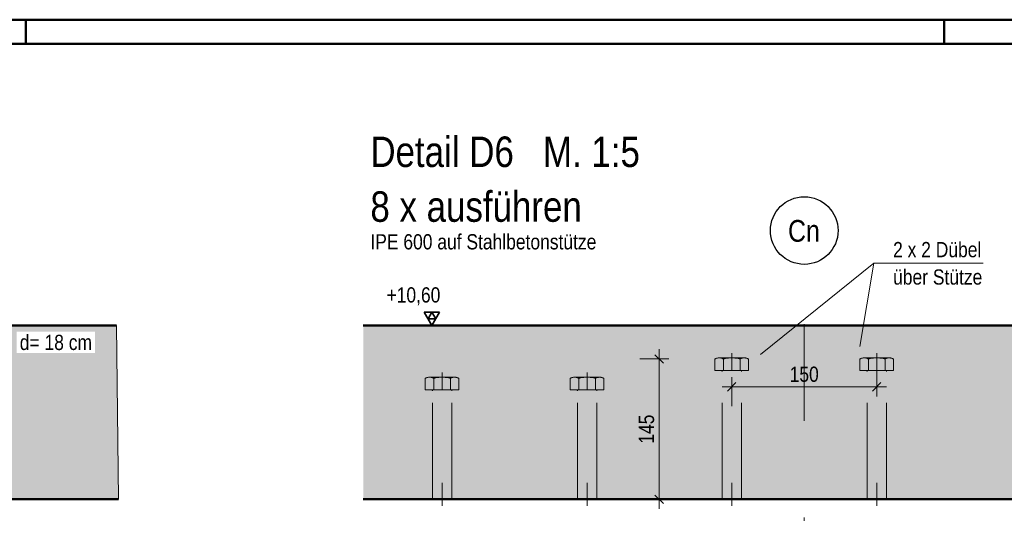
# Model space of a CAD drawing. Header units: millimetres. Extents: x 0 to 6.08, y 0 to 5.27.
# Tile 50 of 54: x 3.09 to 4.11, y 3.69 to 4.21. Entities that reach past the tile are written whole.
import ezdxf

# ---------------------------------------------------------------- set-up
doc = ezdxf.new("R2010")
doc.units = ezdxf.units.MM
doc.linetypes.add('DASHDOTX2', pattern=[2, 1, -0.5, 0, -0.5])
doc.linetypes.add('HIDDEN', pattern=[0.375, 0.25, -0.125])
doc.styles.add('Arial Narrow', font='ARIALN.TTF')
doc.dimstyles.new('Arch_Strakon_dimstyle', dxfattribs={"dimtxt": 1.575, "dimasz": 1, "dimexe": 1.25, "dimexo": 0.0625, "dimgap": 1, "dimtad": 0, "dimdec": 5, "dimzin": 12, "dimdsep": 46, "dimtxsty": 'Arial Narrow', "dimblk": 'Arrowhead_Tick', "dimsah": 1, "dimcen": 0, "dimse1": 1, "dimse2": 1, "dimclrd": 6, "dimclrt": 2, "dimazin": 0, "dimtfac": 1, "dimtdec": 4, "dimtmove": 0, "dimatfit": 3, "dimldrblk": 'NONE', "dimfxl": 1, "dimtvp": 1, "dimtolj": 1, "dimtzin": 0, "dimlwd": 13, "dimarcsym": 2})

# ---------------------------------------------------------------- blocks, each defined once
blk = doc.blocks.new('Arrowhead_Tick')
at = {"color": 0, "linetype": 'Continuous', "lineweight": -2, "ltscale": 0.2}
for p, q in [((0, 2), (0, -1)), ((-1, 0), (0, 0)), ((1, 0), (0, 0))]:
    blk.add_line(p, q, dxfattribs=at)
at = {"color": 2, "linetype": 'Continuous', "lineweight": 35, "ltscale": 0.2}
blk.add_line((0.44, 0.44), (-0.44, -0.44), dxfattribs=at)
blk = doc.blocks.new('*D267')
at = {"color": 6, "linetype": 'Continuous', "lineweight": 13}
blk.add_line((3.8351, 3.825), (3.9651, 3.825), dxfattribs=at)
at = {"layer": 'Defpoints', "color": 0}
for p in [(3.8251, 3.855), (3.9751, 3.855), (3.9751, 3.825)]:
    blk.add_point(p, dxfattribs=at)
at = {"color": 6, "lineweight": 13, "xscale": 0.01, "yscale": 0.01, "zscale": 0.01}
blk.add_blockref('Arrowhead_Tick', (3.9751, 3.825), dxfattribs=at)
at = {"color": 6, "lineweight": 13, "xscale": 0.01, "yscale": 0.01, "zscale": 0.01, "rotation": 180}
blk.add_blockref('Arrowhead_Tick', (3.8251, 3.825), dxfattribs=at)
at = {"color": 2, "lineweight": 35, "insert": (3.9001, 3.838), "char_height": 0.01575, "attachment_point": 5, "style": 'Arial Narrow'}
blk.add_mtext('\\A1;150', dxfattribs=at)
blk = doc.blocks.new('_None')
blk = doc.blocks.new('*D268')
at = {"color": 6, "linetype": 'Continuous', "lineweight": 13}
blk.add_line((3.75, 3.7187), (3.75, 3.8439), dxfattribs=at)
at = {"layer": 'Defpoints', "color": 0}
for p in [(3.75, 3.8539), (3.8078, 3.8539), (3.8151, 3.7087)]:
    blk.add_point(p, dxfattribs=at)
at = {"color": 6, "lineweight": 13, "xscale": 0.01, "yscale": 0.01, "zscale": 0.01}
for p, rotation in [((3.75, 3.8539), 90), ((3.75, 3.7087), 270)]:
    blk.add_blockref('Arrowhead_Tick', p, dxfattribs=dict(at, rotation=rotation))
at = {"color": 2, "lineweight": 35, "insert": (3.737, 3.7813), "char_height": 0.01575, "attachment_point": 5, "rotation": 90, "style": 'Arial Narrow'}
blk.add_mtext('\\A1;145', dxfattribs=at)

msp = doc.modelspace()

# ---------------------------------------------------------------- hatches: boundary and pattern name
at = {"lineweight": 18, "true_color": 0xceffce}
msp.add_hatch(color=254, dxfattribs=at).paths.add_polyline_path([(3.188665, 3.888687), (3.19067, 3.708687), (2.492018, 3.708687), (2.486372, 3.713993), (2.486372, 3.718687), (2.461372, 3.718687), (2.461372, 3.713993), (2.455725, 3.708687), (2.241372, 3.708687), (2.241372, 3.638687), (1.918547, 3.638687), (1.918547, 3.888687)])
at = {"true_color": 0xceffce}
msp.add_hatch(color=254, dxfattribs=at).paths.add_polyline_path([(4.232096, 3.888687), (4.232096, 3.708687), (3.444045, 3.708687), (3.444045, 3.888687)])

# ---------------------------------------------------------------- linework, layer by layer
at = {"color": 4, "linetype": 'Continuous', "lineweight": 50}
for p, q in [((5.945, 4.205), (0, 4.205)), ((5.92, 4.18), (0.1, 4.18)), ((1.918547, 3.888687), (3.188665, 3.888687)), ((3.444045, 3.888687), (4.232096, 3.888687)), ((3.19067, 3.708687), (2.486372, 3.708687)), ((3.444045, 3.708687), (4.232096, 3.708687))]:
    msp.add_line(p, q, dxfattribs=at)
at = {"color": 4, "linetype": 'Continuous', "lineweight": 50, "ltscale": 40}
for p, q in [((3.095, 4.205), (3.095, 4.18)), ((4.045, 4.205), (4.045, 4.18))]:
    msp.add_line(p, q, dxfattribs=at)
at = {"color": 6, "linetype": 'Continuous', "lineweight": 13}
for p, q in [((3.972068, 3.953099), (3.855032, 3.85857)), ((3.972068, 3.953099), (3.957591, 3.86672)), ((4.085062, 3.953099), (3.972068, 3.953099))]:
    msp.add_line(p, q, dxfattribs=at)
at = {"color": 6, "linetype": 'DASHDOTX2', "lineweight": 13, "ltscale": 0.05}
msp.add_line((3.900096, 2.589916), (3.900096, 3.951817), dxfattribs=at)
at = {"color": 2, "linetype": 'Continuous', "lineweight": 35}
for p, q in [((3.515, 3.888687), (3.507125, 3.902327)), ((3.507125, 3.902327), (3.522875, 3.902327)), ((3.511062, 3.895507), (3.515, 3.902327)), ((3.522875, 3.902327), (3.515, 3.888687)), ((3.515, 3.902327), (3.518937, 3.895507)), ((3.518937, 3.895507), (3.511062, 3.895507))]:
    msp.add_line(p, q, dxfattribs=at)
at = {"color": 9, "linetype": 'Continuous', "lineweight": 0}
msp.add_line((3.188665, 3.888687), (3.19067, 3.708687), dxfattribs=at)
at = {"color": 3, "linetype": 'Continuous', "lineweight": 25}
for p, q in [((3.522875, 3.888687), (3.460033, 3.888687)), ((3.549737, 3.708687), (4.232096, 3.708687))]:
    msp.add_line(p, q, dxfattribs=at)
at = {"color": 6, "linetype": 'HIDDEN', "lineweight": 13, "ltscale": 0.05}
for p, q in [((3.825096, 3.860063), (3.825096, 3.842063)), ((3.975096, 3.860063), (3.975096, 3.842063)), ((3.807776, 3.842063), (3.807776, 3.853903)), ((3.807776, 3.842063), (3.807776, 3.853903)), ((3.812106, 3.855063), (3.838087, 3.855063)), ((3.812106, 3.855063), (3.838087, 3.855063)), ((3.816436, 3.853903), (3.816436, 3.842063)), ((3.816436, 3.853903), (3.816436, 3.842063)), ((3.833756, 3.842063), (3.833756, 3.853895)), ((3.833756, 3.842063), (3.833756, 3.853895)), ((3.842417, 3.842063), (3.842417, 3.853895)), ((3.842417, 3.842063), (3.842417, 3.853895)), ((3.957776, 3.842063), (3.957776, 3.853903)), ((3.957776, 3.842063), (3.957776, 3.853903)), ((3.962106, 3.855063), (3.988087, 3.855063)), ((3.962106, 3.855063), (3.988087, 3.855063)), ((3.966436, 3.853903), (3.966436, 3.842063)), ((3.966436, 3.853903), (3.966436, 3.842063)), ((3.983756, 3.842063), (3.983756, 3.853895)), ((3.983756, 3.842063), (3.983756, 3.853895)), ((3.992417, 3.842063), (3.992417, 3.853895)), ((3.992417, 3.842063), (3.992417, 3.853895)), ((3.52549, 3.840063), (3.52549, 3.822063)), ((3.67549, 3.840063), (3.67549, 3.822063)), ((3.842417, 3.842063), (3.807776, 3.842063)), ((3.842417, 3.842063), (3.807776, 3.842063)), ((3.836096, 3.842063), (3.814096, 3.842063)), ((3.836096, 3.842063), (3.814096, 3.842063)), ((3.815096, 3.708687), (3.815096, 3.841063)), ((3.815096, 3.708687), (3.815096, 3.841063)), ((3.835096, 3.708687), (3.835096, 3.841063)), ((3.835096, 3.708687), (3.835096, 3.841063)), ((3.992417, 3.842063), (3.957776, 3.842063)), ((3.992417, 3.842063), (3.957776, 3.842063)), ((3.986096, 3.842063), (3.964096, 3.842063)), ((3.986096, 3.842063), (3.964096, 3.842063)), ((3.965096, 3.708687), (3.965096, 3.841063)), ((3.965096, 3.708687), (3.965096, 3.841063)), ((3.985096, 3.708687), (3.985096, 3.841063)), ((3.985096, 3.708687), (3.985096, 3.841063)), ((3.508169, 3.822063), (3.508169, 3.833903)), ((3.512499, 3.835063), (3.53848, 3.835063)), ((3.516829, 3.833903), (3.516829, 3.822063)), ((3.53415, 3.822063), (3.53415, 3.833895)), ((3.54281, 3.822063), (3.54281, 3.833895)), ((3.658169, 3.822063), (3.658169, 3.833903)), ((3.662499, 3.835063), (3.68848, 3.835063)), ((3.666829, 3.833903), (3.666829, 3.822063)), ((3.68415, 3.822063), (3.68415, 3.833895)), ((3.69281, 3.822063), (3.69281, 3.833895)), ((3.54281, 3.822063), (3.508169, 3.822063)), ((3.53649, 3.822063), (3.51449, 3.822063)), ((3.51549, 3.708687), (3.51549, 3.821063)), ((3.53549, 3.708687), (3.53549, 3.821063)), ((3.69281, 3.822063), (3.658169, 3.822063)), ((3.68649, 3.822063), (3.66449, 3.822063)), ((3.66549, 3.708687), (3.66549, 3.821063)), ((3.68549, 3.708687), (3.68549, 3.821063)), ((3.51549, 3.708687), (3.51549, 3.725797)), ((3.52549, 3.708687), (3.52549, 3.725797)), ((3.52549, 3.725797), (3.52549, 3.702063)), ((3.53549, 3.708687), (3.53549, 3.725797)), ((3.66549, 3.708687), (3.66549, 3.725797)), ((3.67549, 3.708687), (3.67549, 3.725797)), ((3.67549, 3.725797), (3.67549, 3.702063)), ((3.68549, 3.708687), (3.68549, 3.725797)), ((3.815096, 3.708687), (3.815096, 3.725797)), ((3.815096, 3.708687), (3.815096, 3.725797)), ((3.825096, 3.708687), (3.825096, 3.725797)), ((3.825096, 3.725797), (3.825096, 3.702063)), ((3.835096, 3.708687), (3.835096, 3.725797)), ((3.835096, 3.708687), (3.835096, 3.725797)), ((3.965096, 3.708687), (3.965096, 3.725797)), ((3.965096, 3.708687), (3.965096, 3.725797)), ((3.975096, 3.708687), (3.975096, 3.725797)), ((3.975096, 3.725797), (3.975096, 3.702063)), ((3.985096, 3.708687), (3.985096, 3.725797)), ((3.985096, 3.708687), (3.985096, 3.725797)), ((3.53549, 3.708687), (3.51549, 3.708687)), ((3.68549, 3.708687), (3.66549, 3.708687)), ((3.835096, 3.708687), (3.815096, 3.708687)), ((3.835096, 3.708687), (3.815096, 3.708687)), ((3.985096, 3.708687), (3.965096, 3.708687)), ((3.985096, 3.708687), (3.965096, 3.708687))]:
    msp.add_line(p, q, dxfattribs=at)
at = {"color": 10, "linetype": 'HIDDEN', "ltscale": 0.05}
msp.add_line((3.549737, 3.108687), (3.549737, 3.708687), dxfattribs=at)
at = {"color": 3, "linetype": 'Continuous', "lineweight": 25}
msp.add_circle((3.900096, 3.986817), 0.035, dxfattribs=at)
at = {"color": 6, "linetype": 'HIDDEN', "lineweight": 13, "ltscale": 0.05}
for centre, radius, start, end in [((3.812106, 3.846403), 0.00866, 59.99927, 120.000728), ((3.812106, 3.846403), 0.00866, 59.99927, 120.000728), ((3.825096, 3.821602), 0.033434, 74.987632, 105.009015), ((3.825096, 3.821602), 0.033434, 74.987632, 105.009015), ((3.838087, 3.846403), 0.008654, 59.974265, 120.025735), ((3.838087, 3.846403), 0.008654, 59.974265, 120.025735), ((3.962106, 3.846403), 0.00866, 59.99927, 120.000728), ((3.962106, 3.846403), 0.00866, 59.99927, 120.000728), ((3.975096, 3.821602), 0.033434, 74.987632, 105.009015), ((3.975096, 3.821602), 0.033434, 74.987632, 105.009015), ((3.988087, 3.846403), 0.008654, 59.974265, 120.025735), ((3.988087, 3.846403), 0.008654, 59.974265, 120.025735), ((3.814096, 3.841063), 0.001, 0, 90.000019), ((3.814096, 3.841063), 0.001, 0, 90.000019), ((3.836096, 3.841063), 0.001, 90, 180), ((3.836096, 3.841063), 0.001, 90, 180), ((3.964096, 3.841063), 0.001, 0, 90.000019), ((3.964096, 3.841063), 0.001, 0, 90.000019), ((3.986096, 3.841063), 0.001, 90, 180), ((3.986096, 3.841063), 0.001, 90, 180), ((3.512499, 3.826403), 0.00866, 59.99927, 120.000728), ((3.52549, 3.801602), 0.033434, 74.987632, 105.009015), ((3.53848, 3.826403), 0.008654, 59.974265, 120.025735), ((3.662499, 3.826403), 0.00866, 59.99927, 120.000728), ((3.67549, 3.801602), 0.033434, 74.987632, 105.009015), ((3.68848, 3.826403), 0.008654, 59.974265, 120.025735), ((3.51449, 3.821063), 0.001, 0, 90.000019), ((3.53649, 3.821063), 0.001, 90, 180), ((3.66449, 3.821063), 0.001, 0, 90.000019), ((3.68649, 3.821063), 0.001, 90, 180)]:
    msp.add_arc(centre, radius, start, end, dxfattribs=at)

# ---------------------------------------------------------------- texts
at = {"color": 2, "lineweight": 35, "style": 'Arial Narrow'}
msp.add_text('Cn', height=0.0225, dxfattribs=at).set_placement((3.883346, 3.975198))
at = {"color": 1, "lineweight": 70, "char_height": 0.0315, "attachment_point": 7, "line_spacing_factor": 0.9, "style": 'Arial Narrow', "bg_fill": 3, "box_fill_scale": 1.2, "bg_fill_color": 256, "bg_fill_true_color": 13158600, "bg_fill_transparency": 0}
for s, insert in [('Detail D6   M. 1:5', (3.451373, 4.052115)), ('8 x ausführen', (3.451373, 3.995415))]:
    msp.add_mtext(s, dxfattribs=dict(at, insert=insert))
at = {"color": 2, "lineweight": 35, "char_height": 0.01575, "attachment_point": 7, "line_spacing_factor": 0.9, "style": 'Arial Narrow', "bg_fill": 3, "box_fill_scale": 1.2, "bg_fill_color": 256, "bg_fill_true_color": 13158600, "bg_fill_transparency": 0}
for s, insert in [('IPE 600 auf Stahlbetonstütze', (3.451373, 3.967065)), ('2 x 2 Dübel', (3.992027, 3.958969))]:
    msp.add_mtext(s, dxfattribs=dict(at, insert=insert))
at = {"color": 2, "lineweight": 35, "insert": (3.463025, 3.928062), "char_height": 0.01575, "attachment_point": 1, "line_spacing_factor": 0.9, "style": 'Arial Narrow'}
msp.add_mtext(' +10,60', dxfattribs=at)

# ---------------------------------------------------------------- dimensions: what is measured, and where the dimension line sits
at = {"lineweight": 35}
dim = msp.add_linear_dim(base=(3.75, 3.853903), p1=(3.815096, 3.708687), p2=(3.807776, 3.853903), angle=90, text='145', dimstyle='Arch_Strakon_dimstyle', override={"dimscale": 0.01, "dimtxt": 1.575, "dimasz": 1, "dimgap": 0.5, "dimtad": 1, "dimjust": 0, "dimtih": 0, "dimtoh": 0, "dimdec": 3, "dimdsep": 46, "dimtxsty": 'Arial Narrow', "dimclrd": 6, "dimclrt": 2, "dimtix": 1, "dimtofl": 255, "dimtmove": 0, "dimatfit": 2, "dimfxl": 0, "dimfxlon": 0, "dimtvp": 31.746032, "dimlwd": 13}, dxfattribs=at)
dim.commit()
dim.dimension.update_dxf_attribs({"geometry": '*D268', "text_midpoint": (3.75, 3.781295), "dimtype": 160})
dim = msp.add_linear_dim(base=(3.975096, 3.825), p1=(3.825096, 3.855036), p2=(3.975096, 3.855036), text='150', dimstyle='Arch_Strakon_dimstyle', override={"dimscale": 0.01, "dimtxt": 1.575, "dimasz": 1, "dimgap": 0.5, "dimtad": 1, "dimjust": 0, "dimtih": 0, "dimtoh": 0, "dimdec": 3, "dimdsep": 46, "dimtxsty": 'Arial Narrow', "dimclrd": 6, "dimclrt": 2, "dimtix": 1, "dimtofl": 255, "dimtmove": 0, "dimatfit": 2, "dimfxl": 0, "dimfxlon": 0, "dimtvp": 31.746032, "dimlwd": 13}, dxfattribs=at)
dim.commit()
dim.dimension.update_dxf_attribs({"geometry": '*D267', "text_midpoint": (3.900096, 3.825), "dimtype": 160})

# ---------------------------------------------------------------- next in the draw order: texts
at = {"color": 2, "lineweight": 35, "char_height": 0.01575, "attachment_point": 7, "line_spacing_factor": 0.9, "style": 'Arial Narrow', "bg_fill": 3, "box_fill_scale": 1.2, "bg_fill_color": 256, "bg_fill_true_color": 13158600, "bg_fill_transparency": 0}
for s, insert in [('über Stütze', (3.992027, 3.930619)), ('d= 18 cm', (3.088683, 3.862946))]:
    msp.add_mtext(s, dxfattribs=dict(at, insert=insert))

doc.saveas('drawing.dxf')
